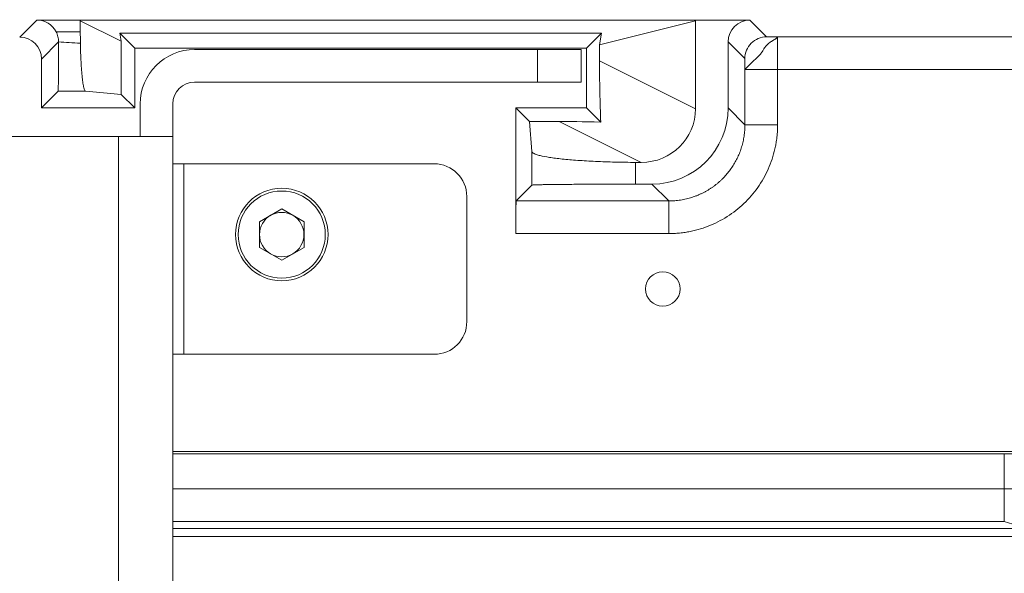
# Model space of a CAD drawing. Header units: millimetres. Extents: x 0 to 594, y 0 to 420.
# Tile 31 of 76: x 125 to 143, y 230 to 240. Entities that reach past the tile are written whole.
import ezdxf

# ---------------------------------------------------------------- set-up
doc = ezdxf.new("R2010")
doc.units = ezdxf.units.MM
doc.styles.add('SLDTEXTSTYLE1', font='TXT', dxfattribs={"width": 0.605})
doc.dimstyles.new('SLDDIMSTYLE1', dxfattribs={"dimtxt": 2.568319, "dimasz": 3.3, "dimexe": 0, "dimexo": 0.0625, "dimgap": 0.64208, "dimtad": 1, "dimdec": 0, "dimlfac": 5, "dimrnd": 1e-09, "dimzin": 12, "dimdsep": 46, "dimtxsty": 'SLDTEXTSTYLE1', "dimsah": 1, "dimcen": 0.09, "dimadec": 0, "dimazin": 3, "dimtfac": 1, "dimtdec": 1, "dimtofl": 0, "dimtmove": 0, "dimatfit": 3, "dimfxl": 1, "dimfrac": 2, "dimtolj": 1, "dimtzin": 12, "dimarcsym": 0})
doc.dimstyles.new('SLDDIMSTYLE3', dxfattribs={"dimtxt": 2.568319, "dimasz": 3.3, "dimexe": 0, "dimexo": 0.0625, "dimgap": 0.64208, "dimtad": 1, "dimdec": 1, "dimlfac": 5, "dimrnd": 1e-09, "dimzin": 12, "dimdsep": 46, "dimtxsty": 'SLDTEXTSTYLE1', "dimsah": 1, "dimcen": 0.09, "dimadec": 0, "dimazin": 3, "dimtfac": 1, "dimtdec": 1, "dimtmove": 0, "dimatfit": 0, "dimfxl": 1, "dimfrac": 2, "dimtolj": 1, "dimtzin": 12, "dimarcsym": 0})
doc.dimstyles.new('SLDDIMSTYLE5', dxfattribs={"dimtxt": 2.568319, "dimasz": 3.3, "dimexe": 0, "dimexo": 0.0625, "dimgap": 0.64208, "dimtad": 1, "dimdec": 0, "dimlfac": 5, "dimrnd": 1e-09, "dimzin": 12, "dimdsep": 46, "dimtxsty": 'SLDTEXTSTYLE1', "dimsah": 1, "dimcen": 0.09, "dimadec": 0, "dimazin": 3, "dimtfac": 1, "dimtdec": 1, "dimtmove": 0, "dimatfit": 0, "dimfxl": 1, "dimfrac": 2, "dimtolj": 1, "dimtzin": 12, "dimarcsym": 0})

# ---------------------------------------------------------------- blocks, each defined once
blk = doc.blocks.new('_D_10')
at = {"color": 7, "linetype": 'Continuous', "lineweight": 0}
for p, q in [((115.707, 238.9), (115.707, 214.292)), ((108.707, 235.104), (108.707, 214.292)), ((136.128, 219.824), (135.54, 219.824)), ((135.54, 219.824), (135.54, 215.88)), ((142.498, 219.824), (143.086, 219.824)), ((143.086, 219.824), (143.086, 215.88)), ((135.54, 215.88), (136.128, 215.88)), ((143.086, 215.88), (142.498, 215.88)), ((108.707, 215.292), (102.307, 215.292)), ((115.707, 215.292), (108.707, 215.292)), ((115.707, 215.292), (144.507, 215.292))]:
    blk.add_line(p, q, dxfattribs=at)
for points in [[(108.707, 215.292), (105.407, 215.792), (105.407, 214.792)], [(115.707, 215.292), (119.007, 214.792), (119.007, 215.792)]]:
    blk.add_solid(points, dxfattribs=at)
at = {"color": 7, "linetype": 'Continuous', "lineweight": 0, "char_height": 2.6458, "attachment_point": 1, "style": 'SLDTEXTSTYLE1'}
for s, insert in [('35', (137.353, 223.823)), ('1,4', (136.863, 219.291))]:
    blk.add_mtext(s, dxfattribs=dict(at, insert=insert))
blk = doc.blocks.new('_D_11')
at = {"color": 7, "linetype": 'Continuous', "lineweight": 0}
for p, q in [((108.707, 235.104), (108.707, 203.104)), ((122.707, 235.104), (122.707, 203.104)), ((112.523, 208.636), (111.935, 208.636)), ((111.935, 208.636), (111.935, 204.692)), ((118.892, 208.636), (119.48, 208.636)), ((119.48, 208.636), (119.48, 204.692)), ((111.935, 204.692), (112.523, 204.692)), ((119.48, 204.692), (118.892, 204.692)), ((108.707, 204.104), (102.307, 204.104)), ((108.707, 204.104), (122.707, 204.104)), ((122.707, 204.104), (129.107, 204.104))]:
    blk.add_line(p, q, dxfattribs=at)
for points in [[(108.707, 204.104), (105.407, 204.604), (105.407, 203.604)], [(122.707, 204.104), (126.007, 203.604), (126.007, 204.604)]]:
    blk.add_solid(points, dxfattribs=at)
at = {"color": 7, "linetype": 'Continuous', "lineweight": 0, "char_height": 2.6458, "attachment_point": 1, "style": 'SLDTEXTSTYLE1'}
for s, insert in [('70', (113.747, 212.635)), ('2,8', (113.258, 208.103))]:
    blk.add_mtext(s, dxfattribs=dict(at, insert=insert))
blk = doc.blocks.new('_D_12')
at = {"color": 7, "linetype": 'Continuous', "lineweight": 0}
for p, q in [((178.665, 230.757), (178.665, 237.157)), ((162.794, 230.757), (179.665, 230.757)), ((178.665, 230.757), (178.665, 225.604)), ((115.707, 225.604), (179.665, 225.604)), ((178.665, 225.604), (178.665, 213.642)), ((174.133, 219.081), (174.133, 219.669)), ((174.133, 219.669), (178.077, 219.669)), ((178.077, 219.669), (178.077, 219.081)), ((174.133, 215.651), (174.133, 215.063)), ((178.077, 215.063), (178.077, 215.651)), ((174.133, 215.063), (178.077, 215.063))]:
    blk.add_line(p, q, dxfattribs=at)
for points in [[(178.665, 230.757), (179.165, 234.057), (178.165, 234.057)], [(178.665, 225.604), (178.165, 222.304), (179.165, 222.304)]]:
    blk.add_solid(points, dxfattribs=at)
at = {"color": 7, "linetype": 'Continuous', "lineweight": 0, "attachment_point": 1, "rotation": 90, "style": 'SLDTEXTSTYLE1'}
for s, insert, char_height in [('26', (170.135, 215.406), 2.6458), ('1', (174.667, 216.386), 2.646)]:
    blk.add_mtext(s, dxfattribs=dict(at, insert=insert, char_height=char_height))
blk = doc.blocks.new('_D_15')
at = {"color": 7, "linetype": 'Continuous', "lineweight": 0}
for p, q in [((107.707, 373.504), (185.665, 373.504)), ((184.665, 230.757), (184.665, 373.504)), ((180.133, 306.296), (180.133, 306.884)), ((180.133, 306.884), (184.077, 306.884)), ((184.077, 306.884), (184.077, 306.296)), ((180.133, 297.966), (180.133, 297.378)), ((184.077, 297.378), (184.077, 297.966)), ((180.133, 297.378), (184.077, 297.378)), ((162.794, 230.757), (185.665, 230.757))]:
    blk.add_line(p, q, dxfattribs=at)
for points in [[(184.665, 373.504), (184.165, 370.204), (185.165, 370.204)], [(184.665, 230.757), (185.165, 234.057), (184.165, 234.057)]]:
    blk.add_solid(points, dxfattribs=at)
at = {"color": 7, "linetype": 'Continuous', "lineweight": 0, "char_height": 2.6458, "attachment_point": 1, "rotation": 90, "style": 'SLDTEXTSTYLE1'}
for s, insert in [('28,1', (180.667, 298.701)), ('714', (176.135, 299.191))]:
    blk.add_mtext(s, dxfattribs=dict(at, insert=insert))

msp = doc.modelspace()

# ---------------------------------------------------------------- linework, layer by layer
at = {"color": 7, "linetype": 'Continuous', "lineweight": 15}
for p, q in [((125.207, 240.245), (124.893, 239.93)), ((125.207, 240.245), (126.007, 240.245)), ((126.007, 240.245), (137.307, 240.245)), ((126.007, 240.03), (126.007, 240.232)), ((126.007, 240.23), (126.759, 239.855)), ((137.307, 240.23), (135.545, 239.79)), ((137.307, 240.245), (138.307, 240.245)), ((137.307, 240.234), (137.307, 238.616)), ((138.615, 239.937), (138.307, 240.245)), ((125.562, 240.03), (126.007, 240.03)), ((125.607, 239.844), (125.293, 239.53)), ((126.732, 240.005), (135.582, 240.005)), ((126.759, 239.855), (126.732, 240.005)), ((127.007, 239.73), (126.732, 240.005)), ((126.759, 238.879), (126.759, 239.855)), ((135.307, 239.73), (135.582, 240.005)), ((135.582, 240.005), (135.545, 239.79)), ((137.907, 238.63), (137.907, 239.845)), ((138.215, 239.537), (137.907, 239.845)), ((157.216, 239.936), (138.816, 239.936)), ((138.816, 239.936), (138.816, 239.336)), ((127.007, 239.73), (135.307, 239.73)), ((127.007, 239.73), (127.007, 238.63)), ((128.107, 239.704), (134.407, 239.704)), ((134.407, 239.104), (134.407, 239.704)), ((134.407, 239.704), (135.207, 239.704)), ((135.207, 239.104), (135.207, 239.704)), ((135.307, 239.73), (135.307, 238.63)), ((135.545, 239.79), (135.545, 239.497)), ((125.293, 239.53), (125.293, 238.63)), ((137.307, 238.616), (135.545, 239.497)), ((138.216, 238.321), (138.216, 239.336)), ((138.816, 239.336), (138.216, 239.336)), ((157.216, 239.336), (138.816, 239.336)), ((138.816, 238.321), (138.816, 239.336)), ((134.407, 239.104), (128.107, 239.104)), ((135.207, 239.104), (134.407, 239.104)), ((125.293, 238.63), (125.599, 238.936)), ((126.107, 238.936), (126.759, 238.879)), ((127.007, 238.63), (126.759, 238.879)), ((125.293, 238.63), (127.007, 238.63)), ((127.107, 238.104), (127.107, 238.704)), ((127.707, 238.704), (127.707, 238.104)), ((134.007, 236.321), (134.007, 238.63)), ((134.007, 238.63), (134.256, 238.382)), ((135.307, 238.63), (134.007, 238.63)), ((135.568, 238.37), (135.307, 238.63)), ((137.907, 238.63), (138.216, 238.321)), ((134.805, 238.382), (134.256, 238.382)), ((134.304, 237.829), (134.256, 238.382)), ((136.307, 237.63), (134.805, 238.382)), ((104.707, 238.104), (126.707, 238.104)), ((126.707, 220.104), (126.707, 238.104)), ((126.707, 238.104), (127.707, 238.104)), ((127.707, 220.104), (127.707, 238.104)), ((134.304, 237.213), (134.304, 237.829)), ((127.707, 237.604), (127.907, 237.604)), ((127.907, 234.104), (127.907, 237.604)), ((132.507, 237.604), (127.907, 237.604)), ((136.207, 237.63), (136.207, 237.23)), ((136.307, 237.63), (136.207, 237.63)), ((134.013, 236.921), (134.304, 237.213)), ((136.507, 237.23), (136.207, 237.23)), ((136.207, 237.23), (136.207, 237.23)), ((136.507, 237.23), (136.816, 236.921)), ((133.107, 237.004), (133.107, 234.704)), ((129.707, 236.776), (129.299, 236.54)), ((129.707, 236.776), (130.116, 236.54)), ((134.013, 236.921), (136.816, 236.921)), ((129.299, 236.54), (129.299, 236.068)), ((130.116, 236.068), (130.116, 236.54)), ((134.007, 236.321), (136.816, 236.321)), ((129.707, 235.833), (129.299, 236.068)), ((130.116, 236.068), (129.707, 235.833)), ((127.707, 234.104), (127.907, 234.104)), ((132.507, 234.104), (127.907, 234.104)), ((157.216, 232.32), (127.707, 232.32)), ((127.707, 232.276), (142.981, 232.276)), ((142.981, 231.633), (142.981, 232.276)), ((142.981, 231.034), (142.981, 231.633)), ((142.981, 231.633), (143.58, 231.633)), ((143.138, 230.981), (142.981, 231.034)), ((162.703, 230.904), (127.707, 230.904)), ((162.794, 230.757), (127.707, 230.757))]:
    msp.add_line(p, q, dxfattribs=at)
at = {"color": 8, "linetype": 'Continuous', "lineweight": 15}
for p, q in [((127.707, 231.633), (142.981, 231.633)), ((127.707, 231.034), (142.981, 231.034))]:
    msp.add_line(p, q, dxfattribs=at)
at = {"color": 7, "linetype": 'Continuous', "lineweight": 15}
for centre, radius in [((129.707, 236.304), 0.85), ((129.707, 236.304), 0.8), ((136.707, 235.304), 0.317)]:
    msp.add_circle(centre, radius, dxfattribs=at)
for centre, radius, start, end in [((128.107, 238.704), 1, 90, 180), ((128.107, 238.704), 0.4, 90, 180), ((132.507, 237.004), 0.6, 0, 90), ((129.707, 236.304), 0.408, 120, 180), ((129.707, 236.304), 0.408, 60, 120), ((129.707, 236.304), 0.408, 0, 60), ((129.707, 236.304), 0.408, 180, 240), ((129.707, 236.304), 0.408, 300, 0), ((129.707, 236.304), 0.408, 240, 300), ((132.507, 234.704), 0.6, 270, 0)]:
    msp.add_arc(centre, radius, start, end, dxfattribs=at)
for centre, major_axis, ratio, start_param, end_param in [((125.207, 239.845), (-0.283, -0.283), 0.999924, 2.839342, 3.926953), ((138.307, 239.845), (-0.283, 0.283), 0.999924, 5.497825, 7.068545), ((126.147, 240.03), (0, 1.4), 0.1, 1.570796, 1.721682), ((124.893, 239.53), (-0.283, -0.283), 0.999924, 2.356233, 3.926953), ((284.61, 240.03), (160.424, 0), 0.008727, 3.27479, 3.292478), ((135.591, 238.984), (-0.021, 1.128), 0.036703, 1.097616, 2.145155), ((136.288, 238.635), (-0.917, 0.458), 0.9759, 2.044273, 3.595554), ((136.507, 238.63), (0.99, -0.99), 0.999924, 5.497825, 7.068545), ((136.987, 238.286), (2.409, -0.087), 0.016865, 2.201372, 2.705114), ((134.013, 236.321), (0, 0.6), 0.008727, 0.008727, 1.570796), ((142.981, 232.281), (0.6, 0), 0.008727, 4.712389, 6.230825)]:
    msp.add_ellipse(centre, major_axis=major_axis, ratio=ratio, start_param=start_param, end_param=end_param, dxfattribs=at)
for points, knots in [([(125.607, 239.844), (125.607, 239.877), (125.603, 239.908), (125.588, 239.971), (125.577, 240.002), (125.562, 240.03)], [0, 0, 0, 0, 0.5, 0.5, 1, 1, 1, 1]), ([(125.599, 238.936), (125.599, 238.936), (125.6, 238.943), (125.601, 238.966), (125.601, 238.983), (125.602, 239.028), (125.603, 239.056), (125.604, 239.121), (125.604, 239.158), (125.605, 239.241), (125.605, 239.287), (125.606, 239.384), (125.606, 239.437), (125.607, 239.547), (125.607, 239.604), (125.607, 239.722), (125.607, 239.783), (125.607, 239.844)], [0, 0, 0, 0, 0.125, 0.125, 0.25, 0.25, 0.375, 0.375, 0.5, 0.5, 0.625, 0.625, 0.75, 0.75, 0.875, 0.875, 1, 1, 1, 1]), ([(138.215, 239.537), (138.215, 239.59), (138.225, 239.642), (138.265, 239.739), (138.295, 239.783), (138.369, 239.857), (138.413, 239.887), (138.51, 239.927), (138.562, 239.937), (138.615, 239.937)], [0, 0, 0, 0, 0.25, 0.25, 0.5, 0.5, 0.75, 0.75, 1, 1, 1, 1]), ([(138.216, 239.336), (138.217, 239.336), (138.217, 239.338), (138.22, 239.341), (138.225, 239.347), (138.231, 239.353), (138.24, 239.361), (138.25, 239.371), (138.261, 239.383), (138.274, 239.396), (138.288, 239.411), (138.31, 239.434), (138.346, 239.47), (138.396, 239.517), (138.447, 239.564), (138.485, 239.603), (138.513, 239.634), (138.534, 239.664), (138.554, 239.697), (138.575, 239.729), (138.601, 239.769), (138.641, 239.813), (138.688, 239.846), (138.721, 239.866), (138.739, 239.876), (138.756, 239.886), (138.771, 239.894), (138.783, 239.903), (138.794, 239.911), (138.803, 239.92), (138.811, 239.929), (138.815, 239.934), (138.816, 239.935), (138.816, 239.936)], [0, 0, 0, 0, 0.025759, 0.051158, 0.076267, 0.10117, 0.125967, 0.150752, 0.175557, 0.200393, 0.225267, 0.250189, 0.304814, 0.378278, 0.43065, 0.472326, 0.503603, 0.525949, 0.558246, 0.596634, 0.622125, 0.685144, 0.751714, 0.772421, 0.792476, 0.811954, 0.829531, 0.848934, 0.870264, 0.893865, 0.926118, 0.972811, 1, 1, 1, 1]), ([(126.009, 239.82), (126.01, 239.759), (126.011, 239.7), (126.014, 239.586), (126.017, 239.529), (126.022, 239.422), (126.026, 239.371), (126.033, 239.276), (126.037, 239.231), (126.046, 239.151), (126.051, 239.115), (126.061, 239.052), (126.067, 239.025), (126.078, 238.982), (126.083, 238.965), (126.095, 238.942), (126.101, 238.936), (126.107, 238.936)], [0, 0, 0, 0, 0.125, 0.125, 0.25, 0.25, 0.375, 0.375, 0.5, 0.5, 0.625, 0.625, 0.75, 0.75, 0.875, 0.875, 1, 1, 1, 1]), ([(138.216, 239.336), (138.216, 239.342), (138.216, 239.354), (138.216, 239.373), (138.216, 239.391), (138.216, 239.409), (138.216, 239.426), (138.216, 239.449), (138.216, 239.474), (138.216, 239.496), (138.215, 239.51), (138.215, 239.521), (138.215, 239.53), (138.215, 239.536), (138.215, 239.537), (138.215, 239.537)], [0, 0, 0, 0, 0.059673, 0.120364, 0.182696, 0.247247, 0.310355, 0.374682, 0.503005, 0.630625, 0.693961, 0.756217, 0.840439, 0.921099, 1, 1, 1, 1]), ([(126.107, 238.936), (126.1, 238.936), (126.093, 238.936), (126.085, 238.936), (125.99, 238.936), (125.896, 238.936), (125.801, 238.936), (125.733, 238.936), (125.666, 238.936), (125.599, 238.936)], [0, 0, 0, 0, 0.000110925, 0.000110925, 0.000110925, 0.001533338, 0.001533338, 0.001533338, 0.00254394, 0.00254394, 0.00254394, 0.00254394]), ([(136.816, 236.921), (136.835, 236.922), (136.871, 236.922), (136.926, 236.925), (136.98, 236.931), (137.034, 236.938), (137.087, 236.948), (137.14, 236.959), (137.191, 236.972), (137.242, 236.987), (137.292, 237.004), (137.342, 237.023), (137.39, 237.044), (137.437, 237.066), (137.483, 237.09), (137.528, 237.115), (137.571, 237.142), (137.614, 237.17), (137.655, 237.2), (137.694, 237.231), (137.733, 237.263), (137.77, 237.296), (137.817, 237.341), (137.872, 237.4), (137.932, 237.474), (137.988, 237.554), (138.039, 237.638), (138.085, 237.726), (138.124, 237.818), (138.157, 237.913), (138.183, 238.012), (138.202, 238.113), (138.214, 238.217), (138.216, 238.286), (138.216, 238.321)], [0, 0, 0, 0, 0.0250482, 0.0499701, 0.0747657, 0.0994351, 0.1239781, 0.1483948, 0.1726853, 0.1968495, 0.2208875, 0.2447992, 0.2685847, 0.2922439, 0.3157769, 0.3391837, 0.3624643, 0.3856187, 0.4086469, 0.4315489, 0.4543248, 0.4769744, 0.499498, 0.5427809, 0.5865071, 0.6306767, 0.6752896, 0.720346, 0.765846, 0.8117894, 0.8581765, 0.9050073, 0.9522818, 1, 1, 1, 1]), ([(136.816, 236.321), (136.828, 236.321), (136.861, 236.322), (136.928, 236.324), (137.017, 236.33), (137.115, 236.343), (137.244, 236.366), (137.402, 236.406), (137.587, 236.473), (137.764, 236.557), (137.987, 236.691), (138.24, 236.899), (138.447, 237.151), (138.582, 237.375), (138.666, 237.552), (138.732, 237.737), (138.771, 237.89), (138.794, 238.019), (138.808, 238.125), (138.815, 238.23), (138.816, 238.296), (138.816, 238.321)], [0, 0, 0, 0, 0.010855, 0.032149, 0.063878, 0.095865, 0.126591, 0.188966, 0.251459, 0.31392, 0.376174, 0.500083, 0.624101, 0.68647, 0.749052, 0.811607, 0.873918, 0.89967, 0.936432, 0.976148, 1, 1, 1, 1]), ([(138.816, 238.321), (138.746, 238.321), (138.67, 238.321), (138.523, 238.321), (138.452, 238.321), (138.335, 238.321), (138.289, 238.321), (138.23, 238.321), (138.217, 238.321), (138.216, 238.321)], [0, 0, 0, 0, 0.25, 0.25, 0.5, 0.5, 0.75, 0.75, 1, 1, 1, 1]), ([(134.304, 237.829), (134.305, 237.816), (134.318, 237.803), (134.355, 237.785), (134.37, 237.779), (134.406, 237.767), (134.428, 237.761), (134.499, 237.743), (134.557, 237.732), (134.659, 237.716), (134.696, 237.711), (134.774, 237.701), (134.816, 237.696), (134.947, 237.683), (135.042, 237.675), (135.196, 237.664), (135.25, 237.66), (135.36, 237.654), (135.416, 237.651), (135.588, 237.643), (135.706, 237.639), (135.891, 237.634), (135.954, 237.633), (136.08, 237.631), (136.144, 237.631), (136.207, 237.63)], [0, 0, 0, 0, 0.125, 0.125, 0.1875, 0.1875, 0.25, 0.25, 0.375, 0.375, 0.4375, 0.4375, 0.5, 0.5, 0.625, 0.625, 0.6875, 0.6875, 0.75, 0.75, 0.875, 0.875, 0.9375, 0.9375, 1, 1, 1, 1]), ([(136.207, 237.23), (136.08, 237.23), (135.956, 237.23), (135.773, 237.23), (135.713, 237.23), (135.593, 237.229), (135.534, 237.229), (135.361, 237.228), (135.252, 237.228), (135.047, 237.227), (134.95, 237.226), (134.775, 237.224), (134.697, 237.223), (134.594, 237.222), (134.562, 237.222), (134.503, 237.221), (134.476, 237.22), (134.405, 237.219), (134.369, 237.218), (134.331, 237.216), (134.322, 237.215), (134.308, 237.214), (134.305, 237.214), (134.304, 237.213)], [0, 0, 0, 0, 0.125, 0.125, 0.1875, 0.1875, 0.25, 0.25, 0.375, 0.375, 0.5, 0.5, 0.625, 0.625, 0.6875, 0.6875, 0.75, 0.75, 0.875, 0.875, 0.9375, 0.9375, 1, 1, 1, 1]), ([(136.816, 236.321), (136.816, 236.4), (136.816, 236.478), (136.816, 236.622), (136.816, 236.688), (136.816, 236.799), (136.816, 236.844), (136.816, 236.905), (136.816, 236.921), (136.816, 236.921)], [0, 0, 0, 0, 0.25, 0.25, 0.5, 0.5, 0.75, 0.75, 1, 1, 1, 1])]:
    msp.add_open_spline(points, degree=3, knots=knots, dxfattribs=at)
msp.add_open_spline([(138.816, 239.936), (138.717, 239.936), (138.615, 239.936), (138.615, 239.937)], degree=3, dxfattribs=at)

# ---------------------------------------------------------------- dimensions: what is measured, and where the dimension line sits
at = {"color": 7, "linetype": 'Continuous', "lineweight": 0}
for base, p2, dimstyle, picture, middle in [((184.665, 373.504), (107.707, 373.504), 'SLDDIMSTYLE1', '_D_15', (184.665, 302.131)), ((178.665, 225.604), (115.707, 225.604), 'SLDDIMSTYLE5', '_D_12', (178.665, 217.366))]:
    dim = msp.add_linear_dim(base=base, p1=(162.794, 230.757), p2=p2, angle=90, dimstyle=dimstyle, dxfattribs=at)
    dim.commit()
    dim.dimension.update_dxf_attribs({"geometry": picture, "text_midpoint": middle, "dimtype": 160})
for base, p1, p2, picture, middle in [((108.707, 215.292), (115.707, 238.9), (108.707, 235.104), '_D_10', (139.313, 215.292)), ((122.707, 204.104), (108.707, 235.104), (122.707, 235.104), '_D_11', (115.707, 204.104))]:
    dim = msp.add_linear_dim(base=base, p1=p1, p2=p2, dimstyle='SLDDIMSTYLE3', dxfattribs=at)
    dim.commit()
    dim.dimension.update_dxf_attribs({"geometry": picture, "text_midpoint": middle, "dimtype": 160})

doc.saveas('drawing.dxf')
